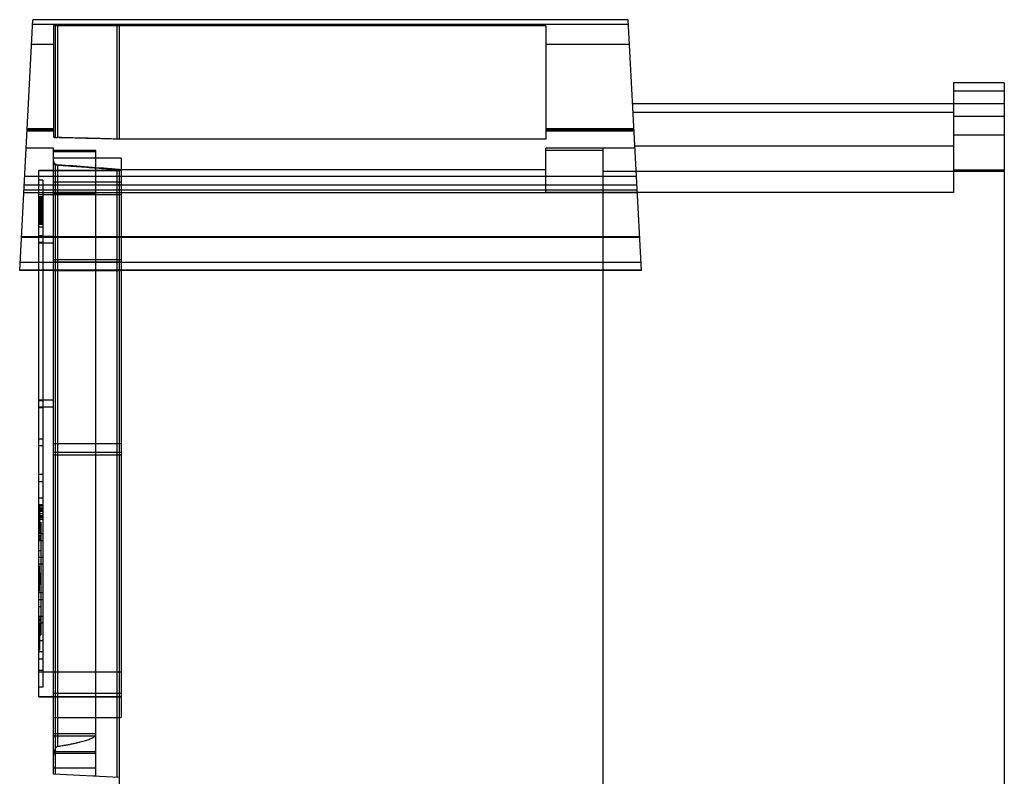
# Model space of a CAD drawing. Header units: millimetres. Extents: x 61 to 294, y 41 to 452.
# Tile 6 of 6: x 61 to 294, y 273 to 452. Entities that reach past the tile are written whole.
import ezdxf

# ---------------------------------------------------------------- set-up
doc = ezdxf.new("R2010")
doc.units = ezdxf.units.MM
doc.header["$LTSCALE"] = 32.114129
doc.layers.get('0').update_dxf_attribs({"linetype": 'CONTINUOUS'})

msp = doc.modelspace()

# ---------------------------------------------------------------- linework, layer by layer
at = {"color": 7, "linetype": 'Continuous'}
for p, q in [((60.69, 392.66), (63.8, 452.08)), ((204.69, 452.08), (63.8, 452.08)), ((207.8, 392.66), (204.69, 452.08)), ((204.75, 450.96), (63.74, 450.96)), ((68.69, 450.63), (68.69, 424.39)), ((185.19, 450.63), (68.69, 450.63)), ((69.16, 424.17), (69.16, 450.63)), ((69.64, 450.63), (69.64, 424.17)), ((83.69, 450.63), (83.69, 423.78)), ((84.19, 450.63), (84.19, 423.79)), ((185.19, 450.63), (185.19, 423.79)), ((68.69, 446.23), (63.49, 446.23)), ((205, 446.23), (185.19, 446.23)), ((281.69, 437.13), (281.69, 411.13)), ((293.69, 437.13), (281.69, 437.13)), ((293.69, 437.13), (293.69, 97.13)), ((293.69, 435.13), (281.69, 435.13)), ((293.69, 432.13), (205.74, 432.13)), ((281.69, 430.13), (205.84, 430.13)), ((293.69, 429.13), (281.69, 429.13)), ((62.42, 425.78), (68.69, 425.78)), ((68.69, 425.66), (62.42, 425.66)), ((68.69, 425.65), (62.42, 425.65)), ((68.69, 425.96), (62.43, 425.96)), ((68.69, 425.94), (62.43, 425.94)), ((68.69, 426.26), (62.45, 426.26)), ((62.45, 426.23), (68.69, 426.23)), ((206.04, 426.26), (185.19, 426.26)), ((185.19, 426.23), (206.04, 426.23)), ((206.06, 425.96), (185.19, 425.96)), ((206.06, 425.94), (185.19, 425.94)), ((185.19, 425.78), (206.07, 425.78)), ((206.07, 425.66), (185.19, 425.66)), ((206.08, 425.65), (185.19, 425.65)), ((293.69, 424.74), (281.69, 424.74)), ((185.19, 423.78), (83.69, 423.78)), ((281.69, 422.13), (206.26, 422.13)), ((68.69, 421.66), (62.21, 421.66)), ((68.69, 273.45), (68.69, 421.66)), ((68.69, 421.13), (78.69, 421.13)), ((78.69, 421.08), (68.69, 421.08)), ((78.69, 420.81), (68.69, 420.81)), ((78.69, 272.92), (78.69, 421.13)), ((185.19, 411.13), (185.19, 421.66)), ((206.28, 421.66), (185.19, 421.66)), ((198.69, 421.13), (185.19, 421.13)), ((198.69, 421.66), (198.69, 92.13)), ((84.69, 419.27), (68.69, 419.27)), ((69.16, 273.42), (69.16, 417.68)), ((69.64, 417.68), (69.64, 279.99)), ((84.69, 419.27), (84.69, 286.8)), ((206.64, 414.94), (61.86, 414.94)), ((65.19, 291.71), (65.19, 416.4)), ((65.19, 416.4), (84.69, 416.4)), ((84.69, 416.37), (65.19, 416.37)), ((83.69, 416.58), (83.69, 272.66)), ((83.69, 416.58), (185.19, 416.58)), ((84.19, 416.58), (84.19, 157.33)), ((293.69, 416.13), (198.69, 416.13)), ((281.69, 416.54), (293.69, 416.54)), ((61.75, 413), (206.74, 413)), ((206.74, 412.91), (61.75, 412.91)), ((66.19, 414.1), (65.19, 414.1)), ((66.19, 414.1), (66.19, 294)), ((84.69, 413.58), (68.69, 413.58)), ((206.84, 411.1), (61.65, 411.1)), ((206.81, 411.71), (61.69, 411.71)), ((84.69, 410.57), (65.19, 410.57)), ((66.19, 410.1), (65.19, 410.1)), ((78.69, 411.13), (68.69, 411.13)), ((68.69, 410.82), (78.69, 410.82)), ((281.69, 411.13), (185.19, 411.13)), ((66.19, 409.95), (65.19, 409.95)), ((66.19, 409.94), (65.19, 409.94)), ((66.19, 409.9), (65.19, 409.9)), ((66.19, 409.76), (65.19, 409.76)), ((65.19, 409.66), (66.19, 409.66)), ((66.19, 409.27), (65.19, 409.27)), ((66.19, 409.25), (65.19, 409.25)), ((65.19, 409.07), (66.19, 409.07)), ((66.19, 408.94), (65.19, 408.94)), ((66.19, 408.89), (65.19, 408.89)), ((66.19, 408.76), (65.19, 408.76)), ((66.19, 408.76), (65.19, 408.76)), ((66.19, 408.71), (65.19, 408.71)), ((66.19, 408.71), (65.19, 408.71)), ((65.19, 408.6), (66.19, 408.6)), ((65.19, 408.59), (66.19, 408.59)), ((65.19, 408.53), (66.19, 408.53)), ((66.19, 408.35), (65.19, 408.35)), ((66.19, 408.34), (65.19, 408.34)), ((66.19, 408.23), (65.19, 408.23)), ((66.19, 408.18), (65.19, 408.18)), ((66.19, 408.02), (65.19, 408.02)), ((66.19, 408.01), (65.19, 408.01)), ((66.19, 408), (65.19, 408)), ((66.19, 407.84), (65.19, 407.84)), ((65.19, 407.82), (66.19, 407.82)), ((65.19, 407.8), (66.19, 407.8)), ((65.19, 407.8), (66.19, 407.8)), ((66.19, 407.74), (65.19, 407.74)), ((66.19, 407.64), (65.19, 407.64)), ((66.19, 407.33), (65.19, 407.33)), ((66.19, 407.32), (65.19, 407.32)), ((65.19, 407.3), (66.19, 407.3)), ((66.19, 407.19), (65.19, 407.19)), ((65.19, 407.02), (66.19, 407.02)), ((66.19, 407.01), (65.19, 407.01)), ((65.19, 406.99), (66.19, 406.99)), ((65.19, 406.9), (66.19, 406.9)), ((66.19, 406.85), (65.19, 406.85)), ((65.19, 406.76), (66.19, 406.76)), ((66.19, 406.73), (65.19, 406.73)), ((66.19, 406.66), (65.19, 406.66)), ((65.19, 406.64), (66.19, 406.64)), ((66.19, 406.61), (65.19, 406.61)), ((65.19, 406.53), (66.19, 406.53)), ((66.19, 406.5), (65.19, 406.5)), ((66.19, 406.42), (65.19, 406.42)), ((66.19, 406.34), (65.19, 406.34)), ((66.19, 406.25), (65.19, 406.25)), ((66.19, 406.22), (65.19, 406.22)), ((66.19, 406.22), (65.19, 406.22)), ((66.19, 406.22), (65.19, 406.22)), ((66.19, 406.22), (65.19, 406.22)), ((66.19, 406.18), (65.19, 406.18)), ((66.19, 406.17), (65.19, 406.17)), ((66.19, 405.85), (65.19, 405.85)), ((66.19, 405.78), (65.19, 405.78)), ((66.19, 405.63), (65.19, 405.63)), ((66.19, 405.56), (65.19, 405.56)), ((66.19, 405.51), (65.19, 405.51)), ((66.19, 405.45), (65.19, 405.45)), ((66.19, 405.38), (65.19, 405.38)), ((66.19, 405.35), (65.19, 405.35)), ((65.19, 405.32), (66.19, 405.32)), ((66.19, 405.18), (65.19, 405.18)), ((66.19, 405.14), (65.19, 405.14)), ((66.19, 405.08), (65.19, 405.08)), ((66.19, 405.08), (65.19, 405.08)), ((66.19, 405.05), (65.19, 405.05)), ((65.19, 404.98), (66.19, 404.98)), ((65.19, 404.92), (66.19, 404.92)), ((66.19, 404.87), (65.19, 404.87)), ((66.19, 404.86), (65.19, 404.86)), ((66.19, 404.85), (65.19, 404.85)), ((66.19, 404.83), (65.19, 404.83)), ((66.19, 404.81), (65.19, 404.81)), ((66.19, 404.8), (65.19, 404.8)), ((66.19, 404.79), (65.19, 404.79)), ((66.19, 404.73), (65.19, 404.73)), ((66.19, 404.68), (65.19, 404.68)), ((66.19, 404.67), (65.19, 404.67)), ((66.19, 404.58), (65.19, 404.58)), ((66.19, 404.58), (65.19, 404.58)), ((66.19, 404.54), (65.19, 404.54)), ((65.19, 404.38), (66.19, 404.38)), ((66.19, 404.33), (65.19, 404.33)), ((66.19, 404.32), (65.19, 404.32)), ((66.19, 404.31), (65.19, 404.31)), ((66.19, 404.27), (65.19, 404.27)), ((66.19, 404.08), (65.19, 404.08)), ((65.19, 404.06), (66.19, 404.06)), ((65.19, 404.05), (66.19, 404.05)), ((65.19, 403.97), (66.19, 403.97)), ((66.19, 403.92), (65.19, 403.92)), ((65.19, 403.88), (66.19, 403.88)), ((65.19, 403.88), (66.19, 403.88)), ((66.19, 403.86), (65.19, 403.86)), ((66.19, 403.82), (65.19, 403.82)), ((66.19, 403.78), (65.19, 403.78)), ((66.19, 403.71), (65.19, 403.71)), ((66.19, 403.69), (65.19, 403.69)), ((66.19, 403.64), (65.19, 403.64)), ((66.19, 403.64), (65.19, 403.64)), ((66.19, 403.61), (65.19, 403.61)), ((65.19, 403.05), (66.19, 403.05)), ((66.19, 400.9), (65.19, 400.9)), ((61.1, 400.62), (207.39, 400.62)), ((207.39, 400.64), (61.11, 400.64)), ((68.69, 400.75), (65.19, 400.75)), ((66.19, 399.3), (65.19, 399.3)), ((68.69, 399.15), (65.19, 399.15)), ((207.7, 394.55), (60.79, 394.55)), ((84.69, 395.25), (68.69, 395.25)), ((84.69, 394.65), (68.69, 394.65)), ((207.8, 392.79), (60.69, 392.79)), ((207.8, 392.66), (60.69, 392.66)), ((68.69, 392.65), (84.69, 392.65)), ((68.69, 361.95), (65.19, 361.95)), ((66.19, 361.8), (65.19, 361.8)), ((68.69, 360.35), (65.19, 360.35)), ((66.19, 360.2), (65.19, 360.2)), ((66.19, 352.75), (65.19, 352.75)), ((66.19, 351.15), (65.19, 351.15)), ((84.69, 351.62), (68.69, 351.62)), ((84.69, 349.62), (68.69, 349.62)), ((68.69, 349.02), (84.69, 349.02)), ((66.19, 344.35), (65.19, 344.35)), ((65.19, 342.75), (66.19, 342.75)), ((66.19, 338.75), (65.19, 338.75)), ((65.19, 337.25), (66.19, 337.25)), ((66.19, 337.15), (65.19, 337.15)), ((66.19, 336.99), (65.19, 336.99)), ((65.19, 336.99), (66.19, 336.99)), ((65.19, 336.75), (65.39, 336.75)), ((65.39, 336.66), (65.19, 336.66)), ((66.19, 336.39), (65.19, 336.39)), ((65.39, 336.35), (65.19, 336.35)), ((65.19, 336.25), (66.19, 336.25)), ((65.19, 336.03), (66.19, 336.03)), ((65.19, 336), (65.39, 336)), ((66.19, 335.81), (65.19, 335.81)), ((65.39, 335.8), (65.19, 335.8)), ((66.19, 335.65), (65.19, 335.65)), ((65.39, 336.75), (65.39, 330.75)), ((65.39, 335.2), (65.19, 335.2)), ((66.19, 335.08), (65.19, 335.08)), ((65.39, 334.9), (65.19, 334.9)), ((65.39, 334.89), (65.19, 334.89)), ((65.39, 334.86), (65.19, 334.86)), ((65.39, 334.85), (65.19, 334.85)), ((65.39, 334.84), (65.19, 334.84)), ((65.39, 334.82), (65.19, 334.82)), ((65.39, 334.82), (65.19, 334.82)), ((65.19, 334.82), (65.39, 334.82)), ((65.19, 334.8), (65.39, 334.8)), ((65.19, 334.79), (65.39, 334.79)), ((65.39, 334.74), (65.19, 334.74)), ((65.39, 334.71), (65.19, 334.71)), ((65.39, 334.58), (65.19, 334.58)), ((65.19, 334.58), (65.39, 334.58)), ((66.19, 334.57), (65.19, 334.57)), ((65.19, 334.56), (65.39, 334.56)), ((66.19, 334.55), (65.19, 334.55)), ((65.39, 334.54), (65.19, 334.54)), ((65.39, 334.53), (65.19, 334.53)), ((65.39, 334.52), (65.19, 334.52)), ((65.39, 334.51), (65.19, 334.51)), ((65.39, 334.5), (65.19, 334.5)), ((65.19, 334.5), (65.39, 334.5)), ((65.39, 334.48), (65.19, 334.48)), ((65.39, 334.46), (65.19, 334.46)), ((66.19, 334.42), (65.19, 334.42)), ((65.19, 334.42), (66.19, 334.42)), ((65.19, 334.37), (65.39, 334.37)), ((65.39, 334.35), (65.19, 334.35)), ((65.39, 334.32), (65.19, 334.32)), ((65.39, 334.31), (65.19, 334.31)), ((65.39, 334.31), (65.19, 334.31)), ((65.39, 334.27), (65.19, 334.27)), ((65.39, 334.22), (65.19, 334.22)), ((65.39, 334.22), (65.19, 334.22)), ((65.19, 334.2), (65.39, 334.2)), ((66.19, 334.19), (65.19, 334.19)), ((65.39, 334.19), (65.19, 334.19)), ((65.39, 334.18), (65.19, 334.18)), ((65.39, 334.17), (65.19, 334.17)), ((65.19, 334.14), (65.39, 334.14)), ((65.39, 334.11), (65.19, 334.11)), ((65.39, 334.06), (65.19, 334.06)), ((65.39, 334.05), (65.19, 334.05)), ((65.19, 334.02), (65.39, 334.02)), ((65.39, 334), (65.19, 334)), ((65.39, 333.96), (65.19, 333.96)), ((65.19, 333.94), (65.39, 333.94)), ((65.39, 333.91), (65.19, 333.91)), ((65.39, 333.9), (65.19, 333.9)), ((66.19, 333.84), (65.19, 333.84)), ((65.19, 333.83), (66.19, 333.83)), ((65.39, 333.77), (65.19, 333.77)), ((65.39, 333.73), (65.19, 333.73)), ((65.39, 333.72), (65.19, 333.72)), ((65.19, 333.66), (65.39, 333.66)), ((65.39, 333.61), (65.19, 333.61)), ((65.39, 333.6), (65.19, 333.6)), ((65.39, 333.57), (65.19, 333.57)), ((65.39, 333.52), (65.19, 333.52)), ((65.39, 333.52), (65.19, 333.52)), ((65.19, 333.46), (65.39, 333.46)), ((65.19, 333.43), (65.39, 333.43)), ((65.39, 333.41), (65.19, 333.41)), ((65.39, 333.41), (65.19, 333.41)), ((65.39, 333.39), (65.19, 333.39)), ((65.39, 333.32), (65.19, 333.32)), ((65.39, 333.32), (65.19, 333.32)), ((65.39, 333.28), (65.19, 333.28)), ((65.39, 333.25), (65.19, 333.25)), ((65.39, 333.23), (65.19, 333.23)), ((65.39, 333.23), (65.19, 333.23)), ((65.39, 333.13), (65.19, 333.13)), ((65.19, 333.09), (65.69, 333.09)), ((65.39, 333.08), (65.19, 333.08)), ((65.39, 333.07), (65.19, 333.07)), ((65.39, 333.03), (65.19, 333.03)), ((65.39, 333), (65.19, 333)), ((65.39, 332.97), (65.19, 332.97)), ((65.19, 332.95), (65.39, 332.95)), ((65.19, 332.93), (65.39, 332.93)), ((65.39, 332.93), (65.19, 332.93)), ((65.39, 332.92), (65.19, 332.92)), ((65.39, 332.9), (65.19, 332.9)), ((65.39, 332.89), (65.19, 332.89)), ((65.39, 332.88), (65.19, 332.88)), ((65.39, 332.69), (65.19, 332.69)), ((65.39, 332.67), (65.19, 332.67)), ((65.19, 332.66), (65.39, 332.66)), ((65.19, 332.65), (65.39, 332.65)), ((65.39, 332.64), (65.19, 332.64)), ((65.39, 332.6), (65.19, 332.6)), ((65.39, 332.6), (65.19, 332.6)), ((65.19, 332.56), (65.39, 332.56)), ((65.39, 331.15), (65.19, 331.15)), ((65.69, 333.09), (65.69, 306.41)), ((65.39, 330.75), (65.19, 330.75)), ((65.19, 330.57), (65.69, 330.57)), ((65.69, 330.48), (65.19, 330.48)), ((66.19, 330.35), (65.19, 330.35)), ((65.69, 329.85), (65.19, 329.85)), ((65.69, 329.57), (65.19, 329.57)), ((65.69, 329.14), (65.19, 329.14)), ((65.19, 329.05), (65.69, 329.05)), ((65.19, 328.75), (66.19, 328.75)), ((65.19, 326.41), (65.69, 326.41)), ((66.19, 324.75), (65.19, 324.75)), ((66.19, 323.15), (65.19, 323.15)), ((65.19, 322.75), (65.39, 322.75)), ((65.19, 321.81), (65.39, 321.81)), ((65.39, 316.75), (65.39, 322.75)), ((65.19, 321.48), (65.39, 321.48)), ((65.39, 321.44), (65.19, 321.44)), ((65.39, 321.41), (65.19, 321.41)), ((65.39, 321.4), (65.19, 321.4)), ((65.39, 321.35), (65.19, 321.35)), ((65.19, 321.33), (65.39, 321.33)), ((65.19, 321.29), (65.39, 321.29)), ((65.39, 321.28), (65.19, 321.28)), ((65.39, 321.26), (65.19, 321.26)), ((65.39, 321.25), (65.19, 321.25)), ((65.39, 321.24), (65.19, 321.24)), ((65.39, 321.23), (65.19, 321.23)), ((65.39, 321.19), (65.19, 321.19)), ((65.19, 321.18), (65.39, 321.18)), ((65.39, 321.18), (65.19, 321.18)), ((65.39, 321.12), (65.19, 321.12)), ((65.39, 321.11), (65.19, 321.11)), ((65.39, 321.1), (65.19, 321.1)), ((65.39, 321.05), (65.19, 321.05)), ((65.39, 321.04), (65.19, 321.04)), ((65.19, 321.02), (65.39, 321.02)), ((65.19, 320.97), (65.69, 320.97)), ((65.69, 320.95), (65.19, 320.95)), ((65.69, 320.92), (65.19, 320.92)), ((65.69, 320.88), (65.19, 320.88)), ((65.69, 320.88), (65.19, 320.88)), ((65.69, 320.87), (65.19, 320.87)), ((65.39, 320.86), (65.19, 320.86)), ((65.19, 320.81), (65.69, 320.81)), ((65.69, 320.8), (65.19, 320.8)), ((65.19, 320.75), (65.69, 320.75)), ((65.19, 320.75), (65.39, 320.75)), ((65.39, 320.74), (65.19, 320.74)), ((65.39, 320.73), (65.19, 320.73)), ((65.19, 320.71), (65.39, 320.71)), ((65.39, 320.7), (65.19, 320.7)), ((65.39, 320.69), (65.19, 320.69)), ((65.69, 320.66), (65.19, 320.66)), ((65.39, 320.65), (65.19, 320.65)), ((65.39, 320.65), (65.19, 320.65)), ((65.39, 320.64), (65.19, 320.64)), ((65.39, 320.63), (65.19, 320.63)), ((65.39, 320.62), (65.19, 320.62)), ((65.39, 320.62), (65.19, 320.62)), ((65.39, 320.59), (65.19, 320.59)), ((65.19, 320.59), (65.39, 320.59)), ((65.19, 320.57), (65.69, 320.57)), ((65.39, 320.56), (65.19, 320.56)), ((65.69, 320.54), (65.19, 320.54)), ((65.39, 320.53), (65.19, 320.53)), ((65.39, 320.49), (65.19, 320.49)), ((65.19, 320.49), (65.39, 320.49)), ((65.39, 320.47), (65.19, 320.47)), ((65.69, 320.46), (65.19, 320.46)), ((65.19, 320.45), (65.39, 320.45)), ((65.39, 320.43), (65.19, 320.43)), ((65.39, 320.42), (65.19, 320.42)), ((65.39, 320.42), (65.19, 320.42)), ((65.19, 320.41), (65.39, 320.41)), ((65.39, 320.41), (65.19, 320.41)), ((65.19, 320.38), (65.69, 320.38)), ((65.39, 320.37), (65.19, 320.37)), ((65.69, 320.36), (65.19, 320.36)), ((65.39, 320.35), (65.19, 320.35)), ((65.39, 320.31), (65.19, 320.31)), ((65.39, 320.3), (65.19, 320.3)), ((65.39, 320.3), (65.19, 320.3)), ((65.39, 320.29), (65.19, 320.29)), ((65.39, 320.28), (65.19, 320.28)), ((65.19, 320.28), (65.39, 320.28)), ((65.19, 320.26), (65.39, 320.26)), ((65.69, 320.24), (65.19, 320.24)), ((65.69, 320.19), (65.19, 320.19)), ((65.19, 320.14), (65.39, 320.14)), ((65.39, 320.13), (65.19, 320.13)), ((65.69, 320.1), (65.19, 320.1)), ((65.39, 320.05), (65.19, 320.05)), ((65.39, 320.01), (65.19, 320.01)), ((65.69, 319.99), (65.19, 319.99)), ((65.69, 319.97), (65.19, 319.97)), ((65.39, 319.93), (65.19, 319.93)), ((65.39, 319.9), (65.19, 319.9)), ((65.19, 319.87), (65.39, 319.87)), ((65.69, 319.84), (65.19, 319.84)), ((65.69, 319.75), (65.19, 319.75)), ((65.69, 319.74), (65.19, 319.74)), ((65.69, 319.74), (65.19, 319.74)), ((65.69, 319.67), (65.19, 319.67)), ((65.39, 319.58), (65.19, 319.58)), ((65.69, 319.54), (65.19, 319.54)), ((65.69, 319.38), (65.19, 319.38)), ((65.69, 319.29), (65.19, 319.29)), ((65.69, 319.27), (65.19, 319.27)), ((65.69, 319.25), (65.19, 319.25)), ((65.69, 319.24), (65.19, 319.24)), ((65.19, 319.13), (65.39, 319.13)), ((65.69, 319.11), (65.19, 319.11)), ((65.39, 319.11), (65.19, 319.11)), ((65.39, 319.1), (65.19, 319.1)), ((65.39, 319.1), (65.19, 319.1)), ((65.39, 319.09), (65.19, 319.09)), ((65.39, 319.09), (65.19, 319.09)), ((65.19, 319.08), (65.39, 319.08)), ((65.39, 319.07), (65.19, 319.07)), ((65.69, 319.05), (65.19, 319.05)), ((65.39, 319.05), (65.19, 319.05)), ((65.19, 319.03), (65.69, 319.03)), ((65.39, 318.98), (65.19, 318.98)), ((65.19, 318.98), (65.69, 318.98)), ((65.19, 318.96), (65.39, 318.96)), ((65.39, 318.95), (65.19, 318.95)), ((65.19, 318.94), (65.39, 318.94)), ((65.39, 318.93), (65.19, 318.93)), ((65.19, 318.92), (65.39, 318.92)), ((65.69, 318.91), (65.19, 318.91)), ((65.19, 318.91), (65.39, 318.91)), ((65.19, 318.89), (65.69, 318.89)), ((65.39, 318.86), (65.19, 318.86)), ((65.69, 318.85), (65.19, 318.85)), ((65.69, 318.85), (65.19, 318.85)), ((65.39, 318.84), (65.19, 318.84)), ((65.39, 318.83), (65.19, 318.83)), ((65.69, 318.8), (65.19, 318.8)), ((65.19, 318.8), (65.69, 318.8)), ((65.19, 318.78), (65.39, 318.78)), ((65.39, 318.77), (65.19, 318.77)), ((65.39, 318.75), (65.19, 318.75)), ((65.69, 318.74), (65.19, 318.74)), ((65.69, 318.71), (65.19, 318.71)), ((65.39, 318.7), (65.19, 318.7)), ((65.69, 318.67), (65.19, 318.67)), ((65.39, 318.63), (65.19, 318.63)), ((65.39, 318.62), (65.19, 318.62)), ((65.69, 318.62), (65.19, 318.62)), ((65.69, 318.6), (65.19, 318.6)), ((65.69, 318.6), (65.19, 318.6)), ((65.19, 318.6), (65.39, 318.6)), ((65.69, 318.58), (65.19, 318.58)), ((65.39, 318.57), (65.19, 318.57)), ((65.19, 318.53), (65.69, 318.53)), ((65.19, 318.51), (65.69, 318.51)), ((65.39, 318.46), (65.19, 318.46)), ((65.19, 318.45), (65.39, 318.45)), ((65.39, 318.43), (65.19, 318.43)), ((65.39, 318.36), (65.19, 318.36)), ((65.39, 318.35), (65.19, 318.35)), ((65.39, 318.34), (65.19, 318.34)), ((65.19, 318.33), (65.39, 318.33)), ((65.39, 318.31), (65.19, 318.31)), ((65.39, 318.3), (65.19, 318.3)), ((65.39, 318.29), (65.19, 318.29)), ((65.39, 318.27), (65.19, 318.27)), ((65.39, 318.27), (65.19, 318.27)), ((65.19, 318.22), (65.39, 318.22)), ((65.39, 318.19), (65.19, 318.19)), ((65.39, 318.16), (65.19, 318.16)), ((65.39, 318.12), (65.19, 318.12)), ((65.39, 318.11), (65.19, 318.11)), ((65.19, 318.1), (65.39, 318.1)), ((65.39, 318.09), (65.19, 318.09)), ((65.39, 318.07), (65.19, 318.07)), ((65.39, 318.07), (65.19, 318.07)), ((65.39, 318.06), (65.19, 318.06)), ((65.19, 318.05), (65.39, 318.05)), ((65.39, 318.04), (65.19, 318.04)), ((65.39, 318.03), (65.19, 318.03)), ((65.19, 318.02), (65.39, 318.02)), ((65.39, 318), (65.19, 318)), ((65.39, 318), (65.19, 318)), ((65.39, 317.97), (65.19, 317.97)), ((65.39, 317.97), (65.19, 317.97)), ((65.39, 317.96), (65.19, 317.96)), ((65.39, 317.95), (65.19, 317.95)), ((65.39, 317.94), (65.19, 317.94)), ((65.19, 317.93), (65.39, 317.93)), ((65.19, 317.91), (65.39, 317.91)), ((65.19, 317.62), (65.39, 317.62)), ((65.39, 317.62), (65.19, 317.62)), ((65.19, 316.75), (65.39, 316.75)), ((66.19, 316.35), (65.19, 316.35)), ((65.19, 314.75), (66.19, 314.75)), ((65.19, 313.09), (65.69, 313.09)), ((66.19, 310.75), (65.19, 310.75)), ((65.19, 310.45), (65.69, 310.45)), ((65.69, 310.37), (65.19, 310.37)), ((65.69, 309.94), (65.19, 309.94)), ((65.69, 309.66), (65.19, 309.66)), ((66.19, 309.15), (65.19, 309.15)), ((65.69, 309.02), (65.19, 309.02)), ((65.19, 308.93), (65.69, 308.93)), ((65.39, 308.75), (65.19, 308.75)), ((65.39, 308.65), (65.19, 308.65)), ((65.39, 308.35), (65.19, 308.35)), ((65.19, 308.3), (65.39, 308.3)), ((65.39, 307.95), (65.19, 307.95)), ((65.39, 308.75), (65.39, 302.75)), ((65.39, 306.45), (65.19, 306.45)), ((65.19, 306.41), (65.69, 306.41)), ((65.19, 306.25), (65.39, 306.25)), ((65.39, 306.1), (65.19, 306.1)), ((65.19, 305.4), (65.39, 305.4)), ((65.19, 305.26), (65.39, 305.26)), ((65.19, 305.08), (66.19, 305.08)), ((65.39, 305.06), (65.19, 305.06)), ((65.39, 303.55), (65.19, 303.55)), ((65.39, 303.2), (65.19, 303.2)), ((65.19, 303.15), (65.39, 303.15)), ((65.19, 302.86), (65.39, 302.86)), ((65.19, 302.75), (65.39, 302.75)), ((66.19, 302.35), (65.19, 302.35)), ((65.19, 300.75), (66.19, 300.75)), ((66.19, 298), (65.19, 298)), ((84.69, 297.54), (65.19, 297.54)), ((66.19, 294), (65.19, 294)), ((84.69, 291.74), (65.19, 291.74)), ((65.19, 291.71), (84.69, 291.71)), ((84.69, 292.5), (68.69, 292.5)), ((68.69, 286.8), (84.69, 286.8)), ((78.69, 282.94), (68.69, 282.94)), ((68.69, 282.53), (78.69, 282.53)), ((78.69, 278.35), (68.69, 278.35)), ((78.69, 278.69), (68.82, 278.69)), ((78.69, 274.83), (68.69, 274.83)), ((84.19, 272.63), (68.69, 273.45)), ((78.69, 272.96), (77.99, 272.96))]:
    msp.add_line(p, q, dxfattribs=at)
for centre, radius, start, end in [((-30.38, -3618.73), 4044.12, 88.38374, 88.58961), ((-27.75, -3537.36), 3962.73, 88.38132, 88.5918), ((23.03, -296.52), 715.72, 85.09786, 86.26616)]:
    msp.add_arc(centre, radius, start, end, dxfattribs=at)
for points, knots in [([(68.69, 424.6), (68.69, 424.54), (68.77, 424.41), (68.98, 424.29), (69.28, 424.2), (69.51, 424.17), (69.64, 424.17)], [0, 0, 0, 0, 0.154067, 0.371438, 0.661876, 1, 1, 1, 1]), ([(68.69, 424.39), (68.69, 424.35), (68.77, 424.25), (68.94, 424.19), (69.09, 424.17), (69.16, 424.17)], [0, 0, 0, 0, 0.235321, 0.583889, 1, 1, 1, 1]), ([(68.69, 418.77), (68.69, 418.67), (68.73, 418.45), (68.87, 418.17), (69.07, 417.93), (69.33, 417.75), (69.53, 417.69), (69.64, 417.68)], [0, 0, 0, 0, 0.205731, 0.404899, 0.605098, 0.797613, 1, 1, 1, 1]), ([(68.69, 418.26), (68.69, 418.19), (68.71, 418.06), (68.81, 417.87), (68.96, 417.73), (69.09, 417.68), (69.16, 417.68)], [0, 0, 0, 0, 0.256872, 0.500483, 0.75035, 1, 1, 1, 1]), ([(69.16, 417.68), (70.8, 417.57), (74.05, 417.35), (78.89, 416.98), (82.1, 416.72), (83.69, 416.58)], [0, 0, 0, 0, 0.33803, 0.671364, 1, 1, 1, 1]), ([(69.64, 279.99), (70, 280.05), (70.71, 280.16), (71.72, 280.35), (72.65, 280.52), (73.5, 280.7), (74.28, 280.87), (75, 281.05), (75.65, 281.22), (76.24, 281.39), (76.77, 281.56), (77.26, 281.74), (77.69, 281.92), (78.08, 282.1), (78.41, 282.3), (78.61, 282.45), (78.69, 282.53)], [0, 0, 0, 0, 0.117882, 0.226316, 0.326009, 0.417642, 0.501809, 0.579047, 0.649854, 0.714692, 0.774004, 0.828182, 0.877591, 0.92248, 0.963323, 1, 1, 1, 1]), ([(68.82, 278.69), (68.85, 278.81), (68.91, 279.03), (69.04, 279.35), (69.2, 279.63), (69.38, 279.86), (69.55, 279.97), (69.64, 279.99)], [0, 0, 0, 0, 0.227339, 0.440687, 0.642603, 0.826101, 1, 1, 1, 1]), ([(68.82, 278.69), (68.79, 278.59), (68.74, 278.38), (68.7, 278.08), (68.69, 277.88), (68.69, 277.78)], [0, 0, 0, 0, 0.352745, 0.685697, 1, 1, 1, 1])]:
    msp.add_open_spline(points, degree=3, knots=knots, dxfattribs=at)

doc.saveas('drawing.dxf')
